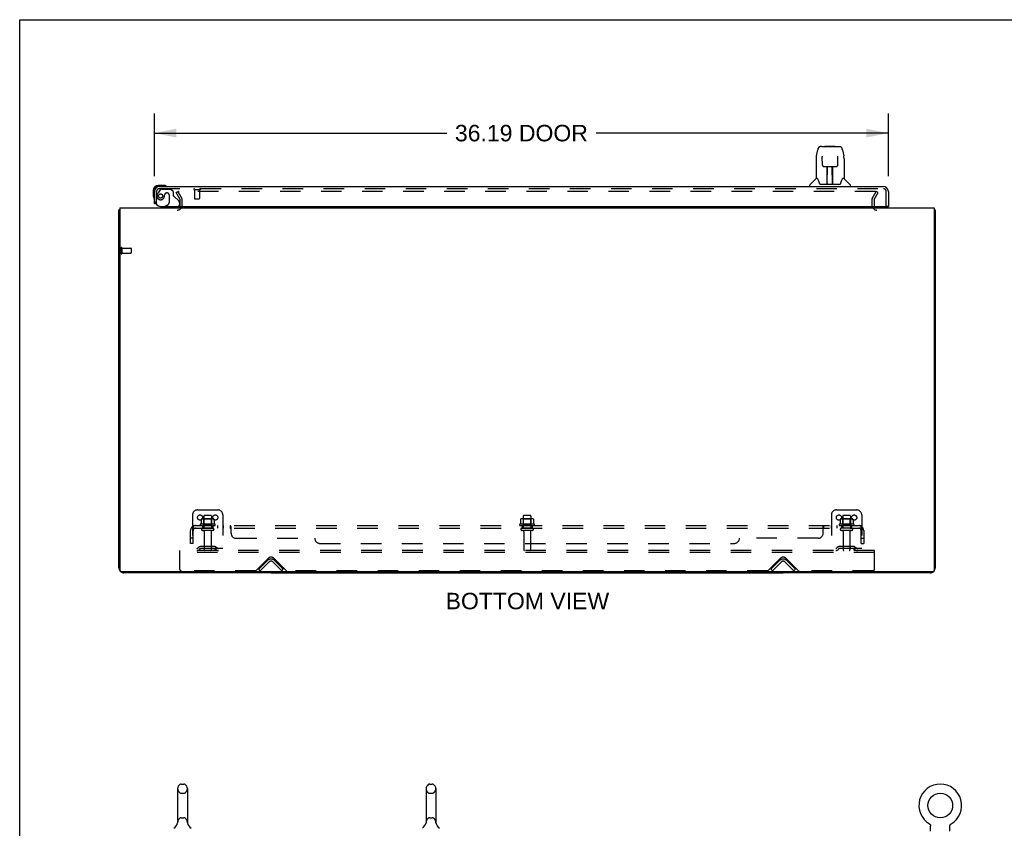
# Model space of a CAD drawing. Header units: inches. Extents: x 0 to 184, y 0 to 119.
# Tile 56 of 116: x 0 to 49, y 79 to 119. Entities that reach past the tile are written whole.
import ezdxf

# ---------------------------------------------------------------- set-up
doc = ezdxf.new("R2010")
doc.units = ezdxf.units.IN
doc.header["$LTSCALE"] = 10.121375
doc.header["$MEASUREMENT"] = 0
doc.linetypes.add('HIDDEN', pattern=[0.2, 0.1, -0.1])
doc.layers.get('0').update_dxf_attribs({"linetype": 'CONTINUOUS'})
for name, color, linetype in [('DEFAULT_2', 8, 'HIDDEN'), ('DIMENSIONS', 7, 'CONTINUOUS'), ('DOOR_ASSEMBLY', 7, 'CONTINUOUS'), ('SUBPANEL', 7, 'CONTINUOUS')]:
    doc.layers.add(name, color=color, linetype=linetype)
doc.styles.get("Standard").update_dxf_attribs({"font": 'arial.ttf'})
doc.dimstyles.new('DIMSTYLE_1', dxfattribs={"dimtxt": 0.811875, "dimasz": 1.0825, "dimexe": 0.09, "dimexo": 0.07, "dimgap": 0.0375, "dimtad": 0, "dimtih": 1, "dimtoh": 1, "dimzin": 4, "dimdsep": 46, "dimtxsty": 'Standard', "dimblk": '_FILLED', "dimblk1": '_FILLED', "dimblk2": '_FILLED', "dimcen": 0.09, "dimadec": 3, "dimazin": 1, "dimtfac": 1, "dimtdec": 3, "dimtofl": 0, "dimtmove": 0, "dimatfit": 3, "dimldrblk": '_FILLED', "dimfxl": 0, "dimtolj": 1, "dimtzin": 4, "dimarcsym": 0})

# ---------------------------------------------------------------- blocks, each defined once
blk = doc.blocks.new('_FILLED')
at = {"color": 0, "linetype": 'ByBlock'}
blk.add_solid([(0, 0), (-1, 0.2), (-1, -0.2)], dxfattribs=at)
blk = doc.blocks.new('*D8')
at = {"layer": 'DIMENSIONS', "color": 2, "linetype": 'Continuous'}
for p, q in [((6.643, 111.354), (6.643, 114.453)), ((42.831, 111.354), (42.831, 114.453)), ((6.643, 113.479), (21.056, 113.479)), ((42.831, 113.479), (28.417, 113.479))]:
    blk.add_line(p, q, dxfattribs=at)
at = {"layer": 'DIMENSIONS', "color": 2, "linetype": 'Continuous', "xscale": 1.0825, "yscale": 1.0825, "zscale": 1.0825, "rotation": 180}
blk.add_blockref('_FILLED', (6.643, 113.479), dxfattribs=at)
at = {"layer": 'DIMENSIONS', "color": 2, "linetype": 'Continuous', "xscale": 1.0825, "yscale": 1.0825, "zscale": 1.0825}
blk.add_blockref('_FILLED', (42.831, 113.479), dxfattribs=at)
at = {"layer": 'DIMENSIONS', "color": 2, "linetype": 'Continuous', "insert": (24.737, 113.885), "char_height": 0.8119, "width": 6.54933, "attachment_point": 2, "line_spacing_factor": 0.9}
blk.add_mtext('36.19 DOOR', dxfattribs=at)

msp = doc.modelspace()

# ---------------------------------------------------------------- linework, layer by layer
at = {"color": 7, "linetype": 'Continuous'}
for p, q in [((0, 0), (0, 119.075)), ((0, 119.075), (184.025, 119.075)), ((45.091, 109.68), (45.143, 109.68)), ((12.393, 91.836), (12.393, 91.784)), ((12.393, 91.784), (37.643, 91.784)), ((37.643, 91.836), (37.643, 91.784)), ((7.787, 81.137), (7.787, 79.474)), ((7.964, 81.36), (8.092, 81.36)), ((8.27, 81.137), (8.27, 79.474)), ((20.037, 81.137), (20.037, 79.474)), ((20.214, 81.36), (20.342, 81.36)), ((20.52, 81.137), (20.52, 79.474)), ((7.781, 79.43), (7.781, 79.429)), ((7.786, 79.449), (7.785, 79.448)), ((7.785, 79.448), (7.785, 79.447)), ((7.785, 79.447), (7.785, 79.446)), ((7.785, 79.445), (7.785, 79.444)), ((7.786, 79.455), (7.786, 79.453)), ((7.786, 79.453), (7.786, 79.452)), ((7.786, 79.452), (7.786, 79.451)), ((7.786, 79.451), (7.786, 79.45)), ((7.786, 79.45), (7.786, 79.449)), ((7.787, 79.474), (7.787, 79.469)), ((8.27, 79.469), (8.27, 79.474)), ((8.27, 79.468), (8.27, 79.469)), ((8.272, 79.444), (8.271, 79.446)), ((8.272, 79.443), (8.272, 79.443)), ((8.275, 79.429), (8.275, 79.43)), ((8.275, 79.43), (8.275, 79.43)), ((20.031, 79.43), (20.031, 79.429)), ((20.036, 79.45), (20.035, 79.449)), ((20.035, 79.449), (20.035, 79.448)), ((20.035, 79.448), (20.035, 79.447)), ((20.035, 79.447), (20.035, 79.446)), ((20.035, 79.446), (20.035, 79.445)), ((20.035, 79.445), (20.035, 79.444)), ((20.036, 79.455), (20.036, 79.454)), ((20.036, 79.454), (20.036, 79.453)), ((20.036, 79.453), (20.036, 79.452)), ((20.036, 79.452), (20.036, 79.451)), ((20.036, 79.451), (20.036, 79.45)), ((20.037, 79.474), (20.037, 79.469)), ((20.52, 79.469), (20.52, 79.474)), ((20.52, 79.468), (20.52, 79.469)), ((20.522, 79.444), (20.521, 79.446)), ((20.522, 79.443), (20.522, 79.444)), ((20.522, 79.443), (20.522, 79.443)), ((20.522, 79.443), (20.522, 79.443)), ((20.525, 79.429), (20.525, 79.43)), ((20.525, 79.43), (20.525, 79.43)), ((44.854, 79.398), (44.854, 79.398)), ((44.854, 79.398), (44.857, 79.396)), ((44.857, 79.396), (44.861, 79.394)), ((44.861, 79.394), (44.865, 79.391)), ((44.864, 79.391), (44.868, 79.388)), ((44.868, 79.388), (44.871, 79.386)), ((44.871, 79.386), (44.875, 79.383)), ((44.874, 79.383), (44.878, 79.38)), ((44.878, 79.38), (44.881, 79.377)), ((44.881, 79.377), (44.884, 79.373)), ((44.884, 79.374), (44.886, 79.37)), ((44.886, 79.37), (44.889, 79.367)), ((44.889, 79.367), (44.892, 79.363)), ((44.892, 79.363), (44.894, 79.36)), ((44.894, 79.36), (44.897, 79.356)), ((44.897, 79.356), (44.899, 79.352)), ((44.899, 79.352), (44.901, 79.349)), ((44.901, 79.349), (44.903, 79.345)), ((44.903, 79.345), (44.905, 79.341)), ((44.905, 79.341), (44.906, 79.337)), ((44.906, 79.337), (44.908, 79.333)), ((44.908, 79.333), (44.909, 79.329)), ((44.909, 79.329), (44.91, 79.324)), ((44.91, 79.324), (44.911, 79.32)), ((44.911, 79.32), (44.912, 79.316)), ((44.915, 79.042), (44.915, 79.291)), ((45.865, 79.291), (45.865, 79.294)), ((45.865, 79.042), (45.865, 79.291)), ((45.867, 79.312), (45.868, 79.316)), ((45.868, 79.316), (45.869, 79.32)), ((45.869, 79.32), (45.87, 79.324)), ((45.87, 79.324), (45.871, 79.329)), ((45.871, 79.329), (45.872, 79.333)), ((45.872, 79.333), (45.874, 79.337)), ((45.874, 79.337), (45.876, 79.341)), ((45.875, 79.341), (45.877, 79.345)), ((45.877, 79.345), (45.879, 79.349)), ((45.879, 79.349), (45.881, 79.352)), ((45.881, 79.352), (45.884, 79.356)), ((45.884, 79.356), (45.886, 79.36)), ((45.886, 79.36), (45.888, 79.363)), ((45.888, 79.363), (45.891, 79.367)), ((45.891, 79.367), (45.894, 79.37)), ((45.894, 79.37), (45.896, 79.374)), ((45.896, 79.373), (45.899, 79.377)), ((45.899, 79.377), (45.902, 79.38)), ((45.902, 79.38), (45.906, 79.383)), ((45.906, 79.383), (45.909, 79.386)), ((45.909, 79.386), (45.912, 79.388)), ((45.912, 79.388), (45.916, 79.391)), ((45.916, 79.391), (45.919, 79.394)), ((45.919, 79.394), (45.923, 79.396)), ((45.919, 79.394), (45.921, 79.395)), ((45.923, 79.396), (45.926, 79.398)), ((45.926, 79.398), (45.926, 79.398))]:
    msp.add_line(p, q, dxfattribs=at)
at = {"color": 3, "linetype": 'Continuous'}
for p, q in [((4.945, 109.784), (4.945, 91.896)), ((4.945, 109.784), (45.091, 109.784)), ((45.091, 109.784), (45.091, 91.896)), ((4.893, 92.031), (4.893, 109.68)), ((45.143, 109.68), (45.143, 92.031)), ((45.031, 91.836), (5.005, 91.836)), ((12.393, 91.784), (5.14, 91.784)), ((44.897, 91.784), (37.643, 91.784))]:
    msp.add_line(p, q, dxfattribs=at)
for points in [[(4.928, 109.696), (4.921, 109.695), (4.917, 109.694), (4.914, 109.693), (4.911, 109.692), (4.908, 109.692), (4.906, 109.691), (4.903, 109.69), (4.901, 109.689), (4.899, 109.688), (4.897, 109.687), (4.896, 109.686), (4.895, 109.685), (4.894, 109.684), (4.894, 109.683), (4.893, 109.682), (4.893, 109.68)], [(4.945, 109.7), (4.943, 109.7), (4.939, 109.699), (4.935, 109.698), (4.932, 109.697), (4.928, 109.696)], [(45.091, 109.7), (45.093, 109.7), (45.097, 109.699), (45.101, 109.698), (45.105, 109.697), (45.109, 109.696), (45.116, 109.695)], [(45.116, 109.695), (45.119, 109.694), (45.122, 109.693), (45.125, 109.692), (45.128, 109.692), (45.131, 109.691), (45.133, 109.69), (45.135, 109.689), (45.137, 109.688), (45.139, 109.687), (45.14, 109.686), (45.141, 109.685), (45.142, 109.684), (45.143, 109.683), (45.143, 109.682), (45.143, 109.68)]]:
    msp.add_lwpolyline(points, dxfattribs=at)
at = {"color": 7, "linetype": 'Continuous'}
for points in [[(7.785, 79.444), (7.784, 79.443), (7.784, 79.443)], [(7.785, 79.446), (7.785, 79.445), (7.785, 79.445)], [(7.787, 79.464), (7.787, 79.463), (7.787, 79.463), (7.787, 79.462), (7.787, 79.461), (7.787, 79.461), (7.787, 79.46), (7.787, 79.46), (7.786, 79.459), (7.786, 79.458), (7.786, 79.458), (7.786, 79.457), (7.786, 79.457), (7.786, 79.456), (7.786, 79.456), (7.786, 79.455), (7.786, 79.455)], [(7.787, 79.469), (7.787, 79.468), (7.787, 79.468), (7.787, 79.467), (7.787, 79.466), (7.787, 79.466), (7.787, 79.465), (7.787, 79.465), (7.787, 79.464)], [(8.271, 79.446), (8.271, 79.447), (8.271, 79.447), (8.271, 79.448), (8.271, 79.448), (8.271, 79.449), (8.271, 79.449), (8.271, 79.45), (8.271, 79.45), (8.271, 79.451), (8.271, 79.452), (8.27, 79.452), (8.27, 79.453), (8.27, 79.453), (8.27, 79.454), (8.27, 79.455), (8.27, 79.455), (8.27, 79.456), (8.27, 79.456), (8.27, 79.457), (8.27, 79.458), (8.27, 79.458), (8.27, 79.459), (8.27, 79.46), (8.27, 79.46), (8.27, 79.461), (8.27, 79.462), (8.27, 79.462), (8.27, 79.463), (8.27, 79.464), (8.27, 79.465), (8.27, 79.465), (8.27, 79.466), (8.27, 79.467), (8.27, 79.468), (8.27, 79.468)], [(8.272, 79.443), (8.272, 79.444), (8.272, 79.444)], [(20.035, 79.444), (20.034, 79.443), (20.034, 79.443)], [(20.037, 79.464), (20.037, 79.463), (20.037, 79.463), (20.037, 79.462), (20.037, 79.461), (20.037, 79.461), (20.037, 79.46), (20.037, 79.46), (20.036, 79.459), (20.036, 79.458), (20.036, 79.458), (20.036, 79.457), (20.036, 79.457), (20.036, 79.456), (20.036, 79.456), (20.036, 79.455)], [(20.037, 79.469), (20.037, 79.468), (20.037, 79.468), (20.037, 79.467), (20.037, 79.466), (20.037, 79.466), (20.037, 79.465), (20.037, 79.465), (20.037, 79.464)], [(20.521, 79.446), (20.521, 79.447), (20.521, 79.447), (20.521, 79.448), (20.521, 79.448), (20.521, 79.449), (20.521, 79.449), (20.521, 79.45), (20.521, 79.45), (20.521, 79.451), (20.521, 79.452), (20.52, 79.452), (20.52, 79.453), (20.52, 79.453), (20.52, 79.454), (20.52, 79.455), (20.52, 79.455), (20.52, 79.456), (20.52, 79.456), (20.52, 79.457), (20.52, 79.458), (20.52, 79.458), (20.52, 79.459), (20.52, 79.46), (20.52, 79.46), (20.52, 79.461), (20.52, 79.462), (20.52, 79.462), (20.52, 79.463), (20.52, 79.464), (20.52, 79.465), (20.52, 79.465), (20.52, 79.466), (20.52, 79.467), (20.52, 79.468), (20.52, 79.468)], [(44.912, 79.316), (44.913, 79.312), (44.914, 79.307), (44.914, 79.303), (44.915, 79.299), (44.915, 79.294), (44.915, 79.291)], [(44.915, 79.299), (44.915, 79.294), (44.915, 79.291)], [(45.865, 79.294), (45.865, 79.299), (45.866, 79.303), (45.866, 79.307), (45.867, 79.312)], [(45.865, 79.294), (45.865, 79.299), (45.866, 79.303), (45.866, 79.307), (45.867, 79.312)]]:
    msp.add_lwpolyline(points, dxfattribs=at)
msp.add_circle((45.39, 80.306), 0.609, dxfattribs=at)
at = {"color": 3, "linetype": 'Continuous'}
for centre, radius, start, end in [((7.772, 109.927), 0.142, 270, 333.5225), ((42.265, 109.927), 0.142, 206.4775, 270), ((5.14, 92.031), 0.246, 180, 219.4479), ((5.005, 91.896), 0.06, 180, 270), ((5.14, 92.031), 0.246, 230.553, 270), ((44.897, 92.031), 0.246, 270, 309.447), ((45.031, 91.896), 0.06, 270, 360), ((44.897, 92.031), 0.246, 320.5521, 360)]:
    msp.add_arc(centre, radius, start, end, dxfattribs=at)
at = {"color": 7, "linetype": 'Continuous'}
for centre, radius, start, end in [((8.028, 81.137), 0.241, 123.1848, 180), ((7.964, 81.235), 0.125, 90, 123.1848), ((8.092, 81.235), 0.125, 56.8152, 90), ((8.028, 81.137), 0.241, 0, 56.8152), ((20.278, 81.137), 0.241, 123.1848, 180), ((20.214, 81.235), 0.125, 90, 123.1848), ((20.342, 81.235), 0.125, 56.8152, 90), ((20.278, 81.137), 0.241, 0, 56.8152), ((45.39, 80.306), 1.054, 300.3993, 239.6007), ((7.304, 79.58), 0.5, 306.7414, 344.6791), ((8.752, 79.58), 0.5, 195.3209, 233.2586), ((19.554, 79.58), 0.5, 306.7414, 344.6791), ((21.002, 79.58), 0.5, 195.3209, 233.2586)]:
    msp.add_arc(centre, radius, start, end, dxfattribs=at)
at = {"layer": 'DEFAULT_2', "color": 8, "linetype": 'HIDDEN'}
for p, q in [((7.714, 110.545), (7.804, 110.597)), ((7.91, 110.205), (7.714, 110.545)), ((7.804, 110.597), (8, 110.257)), ((42.187, 110.597), (7.85, 110.597)), ((42.037, 110.257), (42.233, 110.597)), ((42.127, 110.205), (42.323, 110.545)), ((42.323, 110.545), (42.233, 110.597)), ((7.914, 109.927), (7.914, 110.189)), ((8.018, 109.927), (8.018, 110.189)), ((42.018, 110.189), (42.018, 109.927)), ((42.122, 110.189), (42.122, 109.927)), ((4.997, 107.822), (4.997, 107.538)), ((5.04, 107.822), (5.04, 107.538)), ((5.04, 107.804), (5.487, 107.804)), ((5.497, 107.794), (5.497, 107.566)), ((5.04, 107.556), (5.487, 107.556)), ((8.768, 94.888), (9.768, 94.888)), ((40.268, 94.888), (41.268, 94.888)), ((8.518, 94.638), (8.518, 92.888)), ((9.624, 94.183), (8.912, 94.183)), ((8.949, 94.428), (8.949, 94.21)), ((9.524, 94.449), (9.013, 94.449)), ((9.085, 94.429), (9.065, 94.449)), ((9.081, 94.583), (9.081, 93.988)), ((9.085, 94.133), (9.085, 94.429)), ((9.452, 94.429), (9.085, 94.429)), ((9.426, 94.613), (9.111, 94.613)), ((9.452, 94.429), (9.472, 94.449)), ((9.452, 94.133), (9.452, 94.429)), ((9.456, 94.583), (9.456, 93.988)), ((9.587, 94.428), (9.587, 94.21)), ((10.018, 94.638), (10.018, 92.888)), ((25.374, 94.183), (24.662, 94.183)), ((24.699, 94.428), (24.699, 94.21)), ((25.274, 94.449), (24.763, 94.449)), ((24.835, 94.429), (24.815, 94.449)), ((24.831, 94.583), (24.831, 93.988)), ((25.202, 94.429), (24.835, 94.429)), ((24.835, 94.133), (24.835, 94.429)), ((25.176, 94.613), (24.861, 94.613)), ((25.202, 94.429), (25.222, 94.449)), ((25.202, 94.133), (25.202, 94.429)), ((25.206, 94.583), (25.206, 93.988)), ((25.337, 94.428), (25.337, 94.21)), ((40.018, 94.638), (40.018, 92.888)), ((41.124, 94.183), (40.412, 94.183)), ((40.449, 94.428), (40.449, 94.21)), ((41.024, 94.449), (40.513, 94.449)), ((40.585, 94.429), (40.565, 94.449)), ((40.581, 94.583), (40.581, 93.988)), ((40.952, 94.429), (40.585, 94.429)), ((40.585, 94.133), (40.585, 94.429)), ((40.926, 94.613), (40.611, 94.613)), ((40.952, 94.429), (40.972, 94.449)), ((40.952, 94.133), (40.952, 94.429)), ((40.956, 94.583), (40.956, 93.988)), ((41.087, 94.428), (41.087, 94.21)), ((41.518, 94.638), (41.518, 92.888)), ((8.934, 94.113), (9.602, 94.113)), ((9.526, 93.988), (9.011, 93.988)), ((9.526, 93.878), (9.011, 93.878)), ((9.085, 94.133), (9.065, 94.113)), ((9.452, 94.133), (9.085, 94.133)), ((9.103, 93.816), (9.103, 92.918)), ((9.433, 93.816), (9.433, 92.918)), ((9.452, 94.133), (9.472, 94.113)), ((24.684, 94.113), (25.352, 94.113)), ((25.276, 93.988), (24.761, 93.988)), ((25.276, 93.878), (24.761, 93.878)), ((24.835, 94.133), (24.815, 94.113)), ((25.202, 94.133), (24.835, 94.133)), ((24.853, 93.816), (24.853, 92.918)), ((25.183, 93.816), (25.183, 92.918)), ((25.202, 94.133), (25.222, 94.113)), ((40.434, 94.113), (41.102, 94.113)), ((41.026, 93.988), (40.511, 93.988)), ((41.026, 93.878), (40.511, 93.878)), ((40.585, 94.133), (40.565, 94.113)), ((40.952, 94.133), (40.585, 94.133)), ((40.603, 93.816), (40.603, 92.918)), ((40.933, 93.816), (40.933, 92.918)), ((40.952, 94.133), (40.972, 94.113)), ((7.893, 92.784), (7.893, 92.888)), ((42.143, 92.888), (7.893, 92.888)), ((7.893, 91.951), (7.893, 92.784)), ((42.143, 92.784), (7.893, 92.784)), ((10.018, 92.992), (8.518, 92.992)), ((8.861, 93.061), (8.793, 93.012)), ((8.922, 92.977), (8.854, 92.928)), ((9.609, 93.082), (8.928, 93.082)), ((9.609, 92.978), (8.928, 92.978)), ((9.093, 93.082), (9.093, 92.978)), ((9.443, 93.082), (9.443, 92.978)), ((9.615, 92.977), (9.682, 92.928)), ((9.675, 93.061), (9.743, 93.012)), ((41.518, 92.992), (40.018, 92.992)), ((40.361, 93.061), (40.293, 93.012)), ((40.422, 92.977), (40.354, 92.928)), ((41.109, 93.082), (40.428, 93.082)), ((41.109, 92.978), (40.428, 92.978)), ((40.593, 93.082), (40.593, 92.978)), ((40.943, 93.082), (40.943, 92.978)), ((41.115, 92.977), (41.182, 92.928)), ((41.175, 93.061), (41.243, 93.012)), ((42.143, 92.784), (42.143, 92.888)), ((42.143, 91.951), (42.143, 92.784)), ((11.652, 91.897), (12.261, 92.506)), ((11.789, 91.962), (12.219, 92.392)), ((12.292, 92.318), (11.863, 91.888)), ((12.923, 91.888), (12.494, 92.318)), ((12.526, 92.506), (13.134, 91.897)), ((12.997, 91.962), (12.567, 92.392)), ((36.902, 91.897), (37.511, 92.506)), ((37.039, 91.962), (37.469, 92.392)), ((37.542, 92.318), (37.113, 91.888)), ((38.173, 91.888), (37.744, 92.318)), ((37.776, 92.506), (38.384, 91.897)), ((38.247, 91.962), (37.817, 92.392)), ((11.631, 91.888), (7.956, 91.888)), ((11.863, 91.888), (11.789, 91.962)), ((12.923, 91.888), (12.997, 91.962)), ((36.881, 91.888), (13.156, 91.888)), ((37.113, 91.888), (37.039, 91.962)), ((38.173, 91.888), (38.247, 91.962)), ((42.081, 91.888), (38.406, 91.888)), ((7.964, 80.915), (8.092, 80.915)), ((20.214, 80.915), (20.342, 80.915)), ((7.964, 79.697), (8.092, 79.697)), ((20.214, 79.697), (20.342, 79.697)), ((7.781, 79.429), (7.781, 79.429)), ((7.781, 79.429), (7.781, 79.429)), ((7.781, 79.429), (7.781, 79.429)), ((7.785, 79.449), (7.785, 79.448)), ((7.785, 79.448), (7.785, 79.447)), ((7.785, 79.447), (7.785, 79.446)), ((7.785, 79.446), (7.785, 79.445)), ((7.785, 79.445), (7.785, 79.445)), ((7.786, 79.459), (7.786, 79.459)), ((7.786, 79.455), (7.786, 79.454)), ((7.786, 79.454), (7.786, 79.453)), ((7.786, 79.453), (7.786, 79.452)), ((7.786, 79.452), (7.786, 79.451)), ((7.786, 79.451), (7.786, 79.45)), ((7.786, 79.45), (7.786, 79.449)), ((7.787, 79.468), (7.787, 79.468)), ((7.787, 79.465), (7.787, 79.465)), ((7.787, 79.464), (7.787, 79.464)), ((7.787, 79.463), (7.787, 79.463)), ((7.787, 79.463), (7.787, 79.463)), ((7.787, 79.462), (7.787, 79.462)), ((7.787, 79.461), (7.787, 79.461)), ((7.787, 79.461), (7.787, 79.461)), ((7.787, 79.46), (7.787, 79.46)), ((7.787, 79.46), (7.787, 79.46)), ((8.27, 79.469), (8.27, 79.469)), ((8.27, 79.468), (8.27, 79.468)), ((8.27, 79.465), (8.27, 79.465)), ((8.27, 79.463), (8.27, 79.463)), ((8.27, 79.462), (8.27, 79.463)), ((8.27, 79.46), (8.27, 79.461)), ((8.27, 79.453), (8.27, 79.453)), ((8.271, 79.446), (8.271, 79.447)), ((8.271, 79.445), (8.271, 79.446)), ((20.031, 79.429), (20.031, 79.429)), ((20.031, 79.429), (20.031, 79.429)), ((20.031, 79.429), (20.031, 79.429)), ((20.035, 79.449), (20.035, 79.449)), ((20.035, 79.448), (20.035, 79.448)), ((20.035, 79.447), (20.035, 79.447)), ((20.035, 79.446), (20.035, 79.446)), ((20.036, 79.459), (20.036, 79.459)), ((20.036, 79.455), (20.036, 79.455)), ((20.036, 79.454), (20.036, 79.454)), ((20.036, 79.453), (20.036, 79.453)), ((20.036, 79.452), (20.036, 79.452)), ((20.036, 79.451), (20.036, 79.451)), ((20.036, 79.45), (20.036, 79.45)), ((20.037, 79.468), (20.037, 79.468)), ((20.037, 79.463), (20.037, 79.463)), ((20.037, 79.463), (20.037, 79.463)), ((20.037, 79.462), (20.037, 79.462)), ((20.037, 79.461), (20.037, 79.461)), ((20.037, 79.461), (20.037, 79.461)), ((20.037, 79.46), (20.037, 79.46)), ((20.037, 79.46), (20.037, 79.46)), ((20.52, 79.469), (20.52, 79.469)), ((20.52, 79.468), (20.52, 79.468)), ((20.52, 79.465), (20.52, 79.465)), ((20.52, 79.463), (20.52, 79.463)), ((20.52, 79.462), (20.52, 79.462)), ((20.52, 79.46), (20.52, 79.461)), ((20.52, 79.453), (20.52, 79.453)), ((20.521, 79.446), (20.521, 79.447)), ((20.521, 79.445), (20.521, 79.446)), ((20.522, 79.443), (20.522, 79.443)), ((44.859, 79.395), (44.861, 79.394)), ((45.926, 79.398), (45.926, 79.398))]:
    msp.add_line(p, q, dxfattribs=at)
for points in [[(7.85, 110.597), (7.848, 110.597), (7.846, 110.597), (7.844, 110.596), (7.842, 110.596), (7.84, 110.595), (7.838, 110.594), (7.837, 110.593), (7.835, 110.591), (7.834, 110.59), (7.833, 110.589), (7.832, 110.587), (7.831, 110.586), (7.83, 110.584), (7.83, 110.582), (7.83, 110.58), (7.83, 110.58)], [(7.83, 110.58), (7.83, 110.579), (7.83, 110.577), (7.83, 110.575), (7.831, 110.573), (7.832, 110.572)], [(42.195, 110.596), (42.193, 110.596), (42.191, 110.597), (42.189, 110.597), (42.187, 110.597)], [(42.195, 110.596), (42.196, 110.595), (42.198, 110.594), (42.2, 110.593), (42.201, 110.591), (42.202, 110.59), (42.204, 110.589), (42.205, 110.587), (42.205, 110.586), (42.206, 110.584), (42.206, 110.582), (42.207, 110.58), (42.207, 110.58)], [(42.207, 110.58), (42.207, 110.579), (42.206, 110.577), (42.206, 110.575), (42.205, 110.573), (42.204, 110.572)], [(8.949, 94.21), (8.949, 94.209), (8.949, 94.207), (8.949, 94.206), (8.948, 94.206), (8.948, 94.205), (8.948, 94.204), (8.947, 94.204), (8.947, 94.203), (8.947, 94.203), (8.946, 94.203), (8.946, 94.202), (8.946, 94.202), (8.945, 94.202), (8.945, 94.202), (8.945, 94.202), (8.944, 94.201), (8.944, 94.201), (8.944, 94.201)], [(8.955, 94.437), (8.954, 94.436), (8.952, 94.435), (8.951, 94.434), (8.95, 94.433), (8.95, 94.431), (8.949, 94.429), (8.949, 94.428)], [(9.581, 94.437), (9.583, 94.436), (9.584, 94.435), (9.585, 94.434), (9.586, 94.433), (9.587, 94.431), (9.587, 94.429), (9.587, 94.428)], [(9.592, 94.201), (9.592, 94.201), (9.592, 94.201), (9.592, 94.202), (9.591, 94.202), (9.591, 94.202), (9.591, 94.202), (9.59, 94.202), (9.59, 94.203), (9.59, 94.203), (9.589, 94.203), (9.589, 94.204), (9.589, 94.204), (9.588, 94.205), (9.588, 94.206), (9.588, 94.206), (9.587, 94.207), (9.587, 94.209), (9.587, 94.21)], [(24.699, 94.21), (24.699, 94.209), (24.699, 94.207), (24.699, 94.206), (24.698, 94.206), (24.698, 94.205), (24.698, 94.204), (24.697, 94.204), (24.697, 94.203), (24.697, 94.203), (24.696, 94.203), (24.696, 94.202), (24.696, 94.202), (24.695, 94.202), (24.695, 94.202), (24.695, 94.202), (24.694, 94.201), (24.694, 94.201), (24.694, 94.201)], [(24.705, 94.437), (24.704, 94.436), (24.702, 94.435), (24.701, 94.434), (24.7, 94.433), (24.7, 94.431), (24.699, 94.429), (24.699, 94.428)], [(25.331, 94.437), (25.333, 94.436), (25.334, 94.435), (25.335, 94.434), (25.336, 94.433), (25.337, 94.431), (25.337, 94.429), (25.337, 94.428)], [(25.342, 94.201), (25.342, 94.201), (25.342, 94.201), (25.342, 94.202), (25.341, 94.202), (25.341, 94.202), (25.341, 94.202), (25.34, 94.202), (25.34, 94.203), (25.34, 94.203), (25.339, 94.203), (25.339, 94.204), (25.339, 94.204), (25.338, 94.205), (25.338, 94.206), (25.338, 94.206), (25.337, 94.207), (25.337, 94.209), (25.337, 94.21)], [(40.449, 94.21), (40.449, 94.209), (40.449, 94.207), (40.449, 94.206), (40.448, 94.206), (40.448, 94.205), (40.448, 94.204), (40.447, 94.204), (40.447, 94.203), (40.447, 94.203), (40.446, 94.203), (40.446, 94.202), (40.446, 94.202), (40.445, 94.202), (40.445, 94.202), (40.445, 94.202), (40.444, 94.201), (40.444, 94.201), (40.444, 94.201)], [(40.455, 94.437), (40.454, 94.436), (40.452, 94.435), (40.451, 94.434), (40.45, 94.433), (40.45, 94.431), (40.449, 94.429), (40.449, 94.428)], [(41.081, 94.437), (41.083, 94.436), (41.084, 94.435), (41.085, 94.434), (41.086, 94.433), (41.087, 94.431), (41.087, 94.429), (41.087, 94.428)], [(41.092, 94.201), (41.092, 94.201), (41.092, 94.201), (41.092, 94.202), (41.091, 94.202), (41.091, 94.202), (41.091, 94.202), (41.09, 94.202), (41.09, 94.203), (41.09, 94.203), (41.089, 94.203), (41.089, 94.204), (41.089, 94.204), (41.088, 94.205), (41.088, 94.206), (41.088, 94.206), (41.087, 94.207), (41.087, 94.209), (41.087, 94.21)], [(8.272, 79.444), (8.272, 79.444), (8.272, 79.444)], [(20.037, 79.465), (20.037, 79.465), (20.037, 79.464)], [(20.522, 79.444), (20.522, 79.444), (20.522, 79.444)]]:
    msp.add_lwpolyline(points, dxfattribs=at)
for centre in [(8.893, 94.513), (9.643, 94.513), (40.393, 94.513), (41.143, 94.513)]:
    msp.add_circle(centre, 0.128, dxfattribs=at)
for centre, radius, start, end in [((7.881, 110.189), 0.033, 0, 30), ((7.881, 110.189), 0.137, 0, 30), ((42.155, 110.189), 0.137, 150, 180), ((42.155, 110.189), 0.033, 150, 180), ((7.772, 109.927), 0.246, 270, 360), ((7.772, 109.927), 0.142, 333.5225, 360), ((42.265, 109.927), 0.246, 180, 270), ((42.265, 109.927), 0.142, 180, 206.4775), ((5.019, 107.822), 0.0215, 0, 180), ((5.487, 107.794), 0.01, 0, 90), ((5.019, 107.538), 0.0215, 180, 360), ((5.487, 107.566), 0.01, 270, 360), ((8.768, 94.638), 0.25, 90, 180), ((9.768, 94.638), 0.25, 0, 90), ((40.268, 94.638), 0.25, 90, 180), ((41.268, 94.638), 0.25, 0, 90), ((8.934, 94.152), 0.0384, 124.4497, 270), ((9.268, 93.583), 0.698, 117.6814, 120.6631), ((9.013, 94.308), 0.141, 90, 113.95), ((9.111, 94.583), 0.03, 90, 180), ((9.426, 94.583), 0.03, 0, 90), ((9.524, 94.308), 0.141, 66.05, 90), ((9.268, 93.583), 0.698, 59.3369, 62.3186), ((9.602, 94.152), 0.0384, 270, 55.5503), ((24.684, 94.152), 0.0384, 124.4497, 270), ((25.018, 93.583), 0.698, 117.6814, 120.6631), ((24.763, 94.308), 0.141, 90, 113.95), ((24.861, 94.583), 0.03, 90, 180), ((25.176, 94.583), 0.03, 0, 90), ((25.274, 94.308), 0.141, 66.05, 90), ((25.018, 93.583), 0.698, 59.3369, 62.3186), ((25.352, 94.152), 0.0384, 270, 55.5503), ((40.434, 94.152), 0.0384, 124.4497, 270), ((40.768, 93.583), 0.698, 117.6814, 120.6631), ((40.513, 94.308), 0.141, 90, 113.95), ((40.611, 94.583), 0.03, 90, 180), ((40.926, 94.583), 0.03, 0, 90), ((41.024, 94.308), 0.141, 66.05, 90), ((40.768, 93.583), 0.698, 59.3369, 62.3186), ((41.102, 94.152), 0.0384, 270, 55.5503), ((9.011, 93.933), 0.055, 90, 270), ((9.041, 93.816), 0.0625, 0, 90), ((9.496, 93.816), 0.0625, 90, 180), ((9.526, 93.933), 0.055, 270, 90), ((24.761, 93.933), 0.055, 90, 270), ((24.791, 93.816), 0.0625, 0, 90), ((25.246, 93.816), 0.0625, 90, 180), ((25.276, 93.933), 0.055, 270, 90), ((40.511, 93.933), 0.055, 90, 270), ((40.541, 93.816), 0.0625, 0, 90), ((40.996, 93.816), 0.0625, 90, 180), ((41.026, 93.933), 0.055, 270, 90), ((8.732, 93.096), 0.104, 270, 305.7539), ((8.732, 93.096), 0.208, 270, 305.7539), ((8.928, 92.968), 0.114, 90, 125.7539), ((8.928, 92.968), 0.01, 90, 125.7539), ((9.133, 92.918), 0.03, 180, 270), ((9.403, 92.918), 0.03, 270, 360), ((9.609, 92.968), 0.114, 54.2461, 90), ((9.609, 92.968), 0.01, 54.2461, 90), ((9.804, 93.096), 0.208, 234.2461, 270), ((9.804, 93.096), 0.104, 234.2461, 270), ((24.883, 92.918), 0.03, 180, 270), ((25.153, 92.918), 0.03, 270, 360), ((40.232, 93.096), 0.104, 270, 305.7539), ((40.232, 93.096), 0.208, 270, 305.7539), ((40.428, 92.968), 0.114, 90, 125.7539), ((40.428, 92.968), 0.01, 90, 125.7539), ((40.633, 92.918), 0.03, 180, 270), ((40.903, 92.918), 0.03, 270, 360), ((41.109, 92.968), 0.114, 54.2461, 90), ((41.109, 92.968), 0.01, 54.2461, 90), ((41.304, 93.096), 0.208, 234.2461, 270), ((41.304, 93.096), 0.104, 234.2461, 270), ((12.393, 92.217), 0.246, 45, 135), ((12.393, 92.373), 0.188, 45, 135), ((12.393, 92.217), 0.142, 45, 135), ((37.643, 92.217), 0.246, 45, 135), ((37.643, 92.373), 0.188, 45, 135), ((37.643, 92.217), 0.142, 45, 135), ((7.956, 91.951), 0.0625, 180, 270), ((11.631, 91.918), 0.03, 270, 315), ((13.156, 91.918), 0.03, 225, 270), ((36.881, 91.918), 0.03, 270, 315), ((38.406, 91.918), 0.03, 225, 270), ((42.081, 91.951), 0.0625, 270, 360), ((8.028, 81.137), 0.241, 180, 236.8152), ((8.028, 81.137), 0.241, 303.1848, 360), ((20.278, 81.137), 0.241, 180, 236.8152), ((20.278, 81.137), 0.241, 303.1848, 360), ((7.964, 81.04), 0.125, 236.8152, 270), ((8.092, 81.04), 0.125, 270, 303.1848), ((20.214, 81.04), 0.125, 236.8152, 270), ((20.342, 81.04), 0.125, 270, 303.1848), ((8.028, 79.474), 0.241, 123.1848, 180), ((7.964, 79.572), 0.125, 90, 123.1848), ((8.092, 79.572), 0.125, 56.8152, 90), ((8.028, 79.474), 0.241, 0, 56.8152), ((20.278, 79.474), 0.241, 123.1848, 180), ((20.214, 79.572), 0.125, 90, 123.1848), ((20.342, 79.572), 0.125, 56.8152, 90), ((20.278, 79.474), 0.241, 0, 56.8152)]:
    msp.add_arc(centre, radius, start, end, dxfattribs=at)
at = {"layer": 'DOOR_ASSEMBLY', "color": 7, "linetype": 'Continuous'}
for p, q in [((39.282, 112.351), (39.347, 112.656)), ((39.551, 112.811), (39.471, 112.811)), ((39.553, 112.811), (40.44, 112.811)), ((39.557, 112.811), (39.556, 112.811)), ((39.717, 112.831), (39.698, 112.811)), ((39.717, 112.831), (40.194, 112.831)), ((40.194, 112.831), (40.214, 112.811)), ((40.564, 112.656), (40.629, 112.351)), ((39.267, 112.208), (39.267, 111.236)), ((39.568, 112.336), (39.568, 112.334)), ((39.568, 112.334), (39.568, 112.33)), ((39.568, 112.33), (39.568, 112.326)), ((39.568, 112.326), (39.568, 112.319)), ((39.568, 112.319), (39.568, 112.309)), ((39.575, 111.905), (39.568, 112.309)), ((40.336, 111.905), (40.343, 112.318)), ((40.343, 112.326), (40.343, 112.33)), ((40.343, 112.318), (40.343, 112.326)), ((40.635, 112.321), (40.629, 112.351)), ((40.645, 112.207), (40.645, 111.236)), ((39.575, 111.905), (39.577, 111.891)), ((39.656, 111.827), (39.776, 111.827)), ((39.806, 110.981), (39.821, 111.828)), ((39.812, 111.828), (40.1, 111.828)), ((39.814, 111.412), (39.814, 111.828)), ((40.082, 110.961), (40.066, 111.828)), ((40.097, 110.961), (40.097, 111.828)), ((40.135, 111.827), (40.255, 111.827)), ((39.261, 111.23), (38.963, 110.933)), ((39.34, 111.236), (39.267, 111.236)), ((39.336, 111.236), (39.342, 111.226)), ((39.817, 111.602), (39.814, 111.602)), ((39.817, 111.59), (39.814, 111.59)), ((40.097, 111.602), (40.07, 111.602)), ((40.097, 111.59), (40.071, 111.59)), ((40.075, 111.362), (40.097, 111.362)), ((40.097, 111.358), (40.075, 111.358)), ((40.569, 111.225), (40.574, 111.235)), ((40.645, 111.236), (40.572, 111.236)), ((40.65, 111.23), (40.948, 110.933)), ((7.103, 110.902), (6.846, 110.902)), ((6.89, 110.842), (6.846, 110.842)), ((7.14, 110.9), (7.103, 110.902)), ((38.952, 110.842), (38.952, 110.905)), ((39.403, 111.071), (39.417, 111.024)), ((39.417, 111.024), (39.42, 111.015)), ((39.47, 110.961), (40.441, 110.961)), ((39.807, 111.032), (39.807, 111.007)), ((39.814, 110.961), (39.814, 110.965)), ((40.081, 111.007), (40.08, 111.032)), ((40.491, 111.015), (40.494, 111.024)), ((40.96, 110.842), (40.96, 110.905)), ((6.583, 110.639), (6.583, 110.383)), ((6.583, 110.383), (6.586, 110.345)), ((6.643, 110.639), (6.643, 110.596)), ((6.719, 109.988), (6.643, 109.988)), ((7.154, 109.863), (7.085, 109.823)), ((7.085, 109.784), (7.085, 109.823)), ((42.769, 109.863), (42.831, 109.863))]:
    msp.add_line(p, q, dxfattribs=at)
at = {"layer": 'DOOR_ASSEMBLY', "color": 3, "linetype": 'Continuous'}
for p, q in [((6.89, 110.842), (42.584, 110.842)), ((6.643, 109.988), (6.643, 110.596)), ((42.831, 110.596), (42.831, 109.863)), ((6.935, 109.863), (42.769, 109.863))]:
    msp.add_line(p, q, dxfattribs=at)
at = {"layer": 'DOOR_ASSEMBLY', "color": 8, "linetype": 'HIDDEN'}
for p, q in [((6.89, 110.738), (42.584, 110.738)), ((6.988, 110.717), (7.439, 110.717)), ((7.565, 110.591), (7.439, 110.717)), ((8.605, 110.695), (8.889, 110.695)), ((8.623, 110.695), (8.623, 110.248)), ((8.871, 110.695), (8.871, 110.248)), ((6.747, 109.988), (6.747, 110.596)), ((6.923, 110.684), (6.822, 110.54)), ((7.144, 110.427), (7.144, 110.439)), ((7.275, 110.525), (7.242, 110.525)), ((7.373, 110.427), (7.373, 110.048)), ((7.565, 110.591), (7.565, 110.412)), ((7.624, 110.354), (7.843, 110.135)), ((8.633, 110.238), (8.861, 110.238)), ((42.727, 109.863), (42.727, 110.596)), ((6.747, 109.988), (6.719, 109.988)), ((7.715, 109.784), (7.085, 109.784)), ((7.154, 109.863), (7.323, 109.961)), ((7.872, 110.064), (7.872, 109.941))]:
    msp.add_line(p, q, dxfattribs=at)
at = {"layer": 'DOOR_ASSEMBLY', "color": 7, "linetype": 'Continuous'}
for points in [[(39.471, 112.811), (39.468, 112.811), (39.454, 112.809), (39.441, 112.806), (39.429, 112.801), (39.418, 112.794), (39.407, 112.786), (39.398, 112.777), (39.39, 112.767), (39.383, 112.757), (39.376, 112.746), (39.37, 112.733), (39.365, 112.72), (39.36, 112.705), (39.355, 112.688), (39.35, 112.669), (39.347, 112.656)], [(40.564, 112.656), (40.561, 112.669), (40.557, 112.688), (40.552, 112.705), (40.546, 112.72), (40.541, 112.734), (40.535, 112.746), (40.528, 112.757), (40.521, 112.768), (40.513, 112.778), (40.503, 112.787), (40.493, 112.794), (40.482, 112.801), (40.469, 112.806), (40.456, 112.809), (40.443, 112.811), (40.44, 112.811)], [(39.282, 112.351), (39.276, 112.32), (39.271, 112.281), (39.267, 112.241), (39.267, 112.208)], [(39.567, 112.339), (39.567, 112.34), (39.567, 112.34), (39.567, 112.34), (39.567, 112.339), (39.568, 112.338), (39.568, 112.338), (39.568, 112.336)], [(40.343, 112.33), (40.344, 112.334), (40.344, 112.336), (40.344, 112.337), (40.344, 112.338), (40.344, 112.339), (40.344, 112.339), (40.344, 112.34)], [(40.645, 112.207), (40.644, 112.241), (40.641, 112.281), (40.635, 112.321)], [(39.577, 111.891), (39.58, 111.879), (39.586, 111.867), (39.593, 111.857), (39.601, 111.847), (39.611, 111.84), (39.622, 111.834), (39.634, 111.829), (39.646, 111.827), (39.655, 111.827)], [(39.776, 111.827), (39.78, 111.827), (39.788, 111.827), (39.796, 111.827)], [(39.796, 111.827), (39.805, 111.828), (39.812, 111.828)], [(40.1, 111.828), (40.108, 111.828), (40.116, 111.827)], [(40.116, 111.827), (40.124, 111.827), (40.132, 111.827), (40.135, 111.827)], [(40.257, 111.827), (40.267, 111.827), (40.279, 111.83), (40.29, 111.834), (40.301, 111.84), (40.311, 111.848), (40.319, 111.858), (40.326, 111.868), (40.331, 111.88), (40.335, 111.893), (40.336, 111.905)], [(39.342, 111.226), (39.356, 111.197), (39.371, 111.162), (39.387, 111.119), (39.403, 111.071)], [(40.494, 111.024), (40.508, 111.07), (40.524, 111.118), (40.54, 111.16), (40.555, 111.196), (40.569, 111.225)], [(39.42, 111.015), (39.425, 111.003), (39.43, 110.992), (39.435, 110.984)], [(39.435, 110.984), (39.44, 110.976), (39.446, 110.97), (39.452, 110.966), (39.46, 110.962), (39.467, 110.961), (39.47, 110.961)], [(40.442, 110.961), (40.444, 110.961), (40.451, 110.962), (40.459, 110.965), (40.465, 110.97), (40.471, 110.976), (40.476, 110.983)], [(40.476, 110.983), (40.482, 110.992), (40.486, 111.002), (40.491, 111.015)]]:
    msp.add_lwpolyline(points, dxfattribs=at)
at = {"layer": 'DOOR_ASSEMBLY', "color": 8, "linetype": 'HIDDEN'}
msp.add_circle((6.947, 110.375), 0.101, dxfattribs=at)
at = {"layer": 'DOOR_ASSEMBLY', "color": 7, "linetype": 'Continuous'}
for centre, radius, start, end in [((39.275, 111.216), 0.0197, 97.5, 135), ((40.636, 111.216), 0.0197, 45, 82.5), ((6.846, 110.639), 0.263, 90, 180), ((6.846, 110.639), 0.203, 90, 180), ((7.103, 110.652), 0.25, 59.1101, 90), ((7.223, 110.857), 0.015, 270, 353.6204), ((7.223, 110.854), 0.015, 6.3796, 59.1101), ((38.991, 110.905), 0.0394, 135, 180), ((39.826, 110.98), 0.0197, 179, 270), ((39.826, 110.98), 0.0197, 260.739, 269.9232), ((40.062, 110.98), 0.0197, 270, 1), ((40.062, 110.98), 0.0197, 270.0771, 272.6469), ((40.92, 110.905), 0.0394, 0, 45), ((6.833, 110.383), 0.25, 180, 210.8899), ((6.631, 110.262), 0.015, 210.8899, 263.6204), ((6.628, 110.262), 0.015, 276.3796, 360), ((7.715, 109.941), 0.157, 270, 330.1697)]:
    msp.add_arc(centre, radius, start, end, dxfattribs=at)
at = {"layer": 'DOOR_ASSEMBLY', "color": 3, "linetype": 'Continuous'}
for centre, radius, start, end in [((6.89, 110.596), 0.246, 90, 180), ((42.584, 110.596), 0.246, 0, 90), ((6.935, 110.113), 0.25, 180, 270), ((42.769, 109.883), 0.02, 270, 360)]:
    msp.add_arc(centre, radius, start, end, dxfattribs=at)
at = {"layer": 'DOOR_ASSEMBLY', "color": 8, "linetype": 'HIDDEN'}
for centre, radius, start, end in [((6.89, 110.596), 0.142, 90, 180), ((6.988, 110.638), 0.079, 90, 144.9), ((8.605, 110.717), 0.0215, 90, 270), ((8.889, 110.717), 0.0215, 270, 90), ((42.584, 110.596), 0.142, 0, 90), ((6.947, 110.375), 0.187, 163.1561, 342.1518), ((7.137, 110.318), 0.386, 144.9, 163.1561), ((6.751, 110.439), 0.393, 342.0702, 358.3401), ((7.242, 110.427), 0.098, 90, 180), ((7.275, 110.427), 0.098, 0, 90), ((7.604, 110.412), 0.039, 180, 248.3904), ((7.553, 110.283), 0.1, 45, 68.3904), ((8.633, 110.248), 0.01, 180, 270), ((8.861, 110.248), 0.01, 270, 360), ((7.273, 110.048), 0.1, 300.092, 360), ((7.772, 110.064), 0.1, 0, 45), ((7.715, 109.941), 0.157, 330.1697, 360)]:
    msp.add_arc(centre, radius, start, end, dxfattribs=at)
at = {"layer": 'DOOR_ASSEMBLY', "color": 7, "linetype": 'Continuous'}
for centre, start_param, end_param in [((39.806, 111), -2.940151, -2.835574), ((40.082, 111), -3.447611, -3.141593)]:
    msp.add_ellipse(centre, major_axis=(0, 0.0394), ratio=1, start_param=start_param, end_param=end_param, dxfattribs=at)
at = {"layer": 'SUBPANEL', "color": 8, "linetype": 'HIDDEN'}
for p, q in [((8.424, 93.238), (8.424, 93.876)), ((8.511, 94.059), (8.59, 93.963)), ((8.549, 93.988), (8.549, 94.113)), ((8.549, 94.113), (41.487, 94.113)), ((8.549, 93.988), (41.487, 93.988)), ((8.549, 93.238), (8.549, 93.876)), ((9.018, 94.113), (9.018, 93.988)), ((9.518, 94.113), (9.518, 93.988)), ((9.746, 94.113), (9.746, 93.988)), ((10.027, 94.113), (10.027, 93.988)), ((10.389, 93.988), (10.389, 94.113)), ((10.39, 93.988), (10.389, 93.988)), ((10.405, 93.974), (10.402, 93.978)), ((10.424, 93.738), (10.424, 94.059)), ((24.768, 94.113), (24.768, 93.988)), ((25.268, 94.113), (25.268, 93.988)), ((39.612, 93.738), (39.612, 94.059)), ((39.635, 94.106), (39.637, 94.108)), ((39.641, 94.111), (39.643, 94.112)), ((39.647, 93.988), (39.647, 94.113)), ((40.009, 94.113), (40.009, 93.988)), ((40.29, 94.113), (40.29, 93.988)), ((40.518, 94.113), (40.518, 93.988)), ((41.018, 94.113), (41.018, 93.988)), ((41.525, 94.059), (41.446, 93.963)), ((41.467, 93.988), (41.467, 93.989)), ((41.481, 94.023), (41.48, 94.021)), ((41.482, 94.026), (41.481, 94.024)), ((41.481, 94.024), (41.481, 94.023)), ((41.483, 94.029), (41.482, 94.027)), ((41.482, 94.027), (41.482, 94.026)), ((41.484, 94.032), (41.483, 94.03)), ((41.483, 94.03), (41.483, 94.029)), ((41.484, 94.033), (41.484, 94.032)), ((41.487, 93.988), (41.487, 94.113)), ((41.487, 93.238), (41.487, 93.876)), ((41.612, 93.876), (41.612, 93.238)), ((8.549, 93.488), (8.424, 93.488)), ((8.549, 93.238), (8.424, 93.238)), ((10.674, 93.488), (14.549, 93.488)), ((14.799, 93.238), (35.237, 93.238)), ((39.362, 93.488), (35.487, 93.488)), ((41.487, 93.488), (41.612, 93.488)), ((41.487, 93.238), (41.612, 93.238))]:
    msp.add_line(p, q, dxfattribs=at)
for points in [[(8.511, 94.059), (8.513, 94.061), (8.515, 94.064), (8.517, 94.067), (8.519, 94.07), (8.521, 94.073), (8.523, 94.076), (8.524, 94.08), (8.526, 94.084)], [(8.526, 94.084), (8.529, 94.091), (8.531, 94.094), (8.532, 94.097), (8.534, 94.1), (8.535, 94.103), (8.537, 94.106), (8.539, 94.108), (8.541, 94.11), (8.543, 94.111), (8.545, 94.112), (8.546, 94.113), (8.548, 94.113), (8.549, 94.113)], [(8.572, 93.984), (8.572, 93.984), (8.572, 93.984), (8.572, 93.985), (8.572, 93.985), (8.572, 93.985), (8.572, 93.986), (8.571, 93.986), (8.571, 93.987), (8.571, 93.987), (8.57, 93.988), (8.57, 93.988), (8.57, 93.989), (8.569, 93.989), (8.569, 93.99), (8.569, 93.991), (8.568, 93.991), (8.568, 93.992), (8.568, 93.992), (8.567, 93.993), (8.567, 93.994), (8.567, 93.994), (8.566, 93.995), (8.566, 93.996), (8.566, 93.997), (8.565, 93.997), (8.565, 93.998), (8.565, 93.999), (8.564, 94), (8.564, 94), (8.564, 94.001), (8.563, 94.002), (8.563, 94.003), (8.563, 94.003), (8.562, 94.004), (8.562, 94.005), (8.561, 94.006), (8.561, 94.007), (8.561, 94.008), (8.56, 94.009), (8.56, 94.009), (8.56, 94.01), (8.559, 94.011), (8.559, 94.012), (8.559, 94.013), (8.558, 94.014), (8.558, 94.015), (8.557, 94.016), (8.557, 94.017), (8.557, 94.018), (8.556, 94.019), (8.556, 94.02), (8.556, 94.021), (8.555, 94.023), (8.555, 94.024), (8.555, 94.025), (8.554, 94.026), (8.554, 94.027), (8.554, 94.028), (8.553, 94.029), (8.553, 94.03), (8.553, 94.031), (8.553, 94.032), (8.552, 94.033), (8.552, 94.034), (8.552, 94.035), (8.552, 94.036), (8.551, 94.037), (8.551, 94.038), (8.551, 94.039), (8.551, 94.04), (8.551, 94.041), (8.55, 94.041), (8.55, 94.042), (8.55, 94.043), (8.55, 94.044), (8.55, 94.045), (8.55, 94.046), (8.55, 94.046), (8.549, 94.047), (8.549, 94.047), (8.549, 94.048), (8.549, 94.048)], [(8.549, 94.048), (8.549, 94.048), (8.549, 94.048), (8.549, 94.048), (8.549, 94.048), (8.549, 94.048), (8.549, 94.048), (8.549, 94.047), (8.549, 94.047), (8.549, 94.046), (8.549, 94.046), (8.549, 94.045)], [(8.577, 93.97), (8.573, 93.974), (8.571, 93.976), (8.569, 93.978), (8.566, 93.98), (8.564, 93.982), (8.562, 93.983), (8.559, 93.985), (8.557, 93.986), (8.555, 93.987), (8.553, 93.988), (8.551, 93.988), (8.549, 93.988)], [(8.569, 93.988), (8.57, 93.988), (8.57, 93.987), (8.571, 93.987), (8.571, 93.986), (8.571, 93.986), (8.572, 93.986), (8.572, 93.985), (8.572, 93.985), (8.572, 93.985), (8.572, 93.984), (8.572, 93.984), (8.572, 93.984)], [(8.59, 93.963), (8.59, 93.963), (8.589, 93.962), (8.588, 93.962), (8.587, 93.963), (8.586, 93.963), (8.585, 93.964), (8.583, 93.965), (8.582, 93.966), (8.58, 93.967), (8.579, 93.969), (8.577, 93.97)], [(10.401, 94.106), (10.399, 94.108), (10.397, 94.11), (10.395, 94.111), (10.394, 94.112), (10.392, 94.113), (10.39, 94.113), (10.389, 94.113)], [(10.394, 94.112), (10.392, 94.113), (10.39, 94.113), (10.389, 94.113)], [(10.398, 93.983), (10.396, 93.985), (10.395, 93.986), (10.393, 93.987), (10.392, 93.988), (10.39, 93.988), (10.389, 93.988)], [(10.402, 93.978), (10.401, 93.98), (10.399, 93.982), (10.398, 93.983), (10.396, 93.985), (10.395, 93.986), (10.393, 93.987), (10.392, 93.988)], [(10.403, 94.103), (10.401, 94.106), (10.399, 94.108), (10.397, 94.11), (10.395, 94.111)], [(10.407, 94.094), (10.406, 94.097), (10.404, 94.1), (10.403, 94.103)], [(10.412, 93.966), (10.41, 93.967), (10.409, 93.969), (10.407, 93.97), (10.406, 93.972), (10.405, 93.974)], [(10.41, 94.087), (10.409, 94.091), (10.407, 94.094)], [(10.424, 93.963), (10.423, 93.963), (10.421, 93.962), (10.419, 93.962), (10.418, 93.963), (10.416, 93.963), (10.415, 93.964), (10.413, 93.965), (10.412, 93.966), (10.41, 93.967), (10.409, 93.969)], [(10.421, 94.064), (10.42, 94.067), (10.418, 94.07), (10.417, 94.073), (10.415, 94.076), (10.413, 94.08), (10.41, 94.087)], [(10.424, 93.963), (10.423, 93.963), (10.421, 93.962), (10.419, 93.962), (10.418, 93.963), (10.416, 93.963), (10.415, 93.964)], [(10.424, 94.059), (10.423, 94.061), (10.421, 94.064)], [(39.612, 94.059), (39.613, 94.061), (39.615, 94.064)], [(39.612, 93.963), (39.614, 93.963), (39.615, 93.962), (39.617, 93.962), (39.619, 93.963), (39.62, 93.963), (39.622, 93.964), (39.623, 93.965), (39.625, 93.966), (39.626, 93.967), (39.628, 93.969)], [(39.612, 93.963), (39.614, 93.963), (39.615, 93.962), (39.617, 93.962), (39.619, 93.963), (39.62, 93.963)], [(39.615, 94.064), (39.617, 94.067), (39.618, 94.07), (39.62, 94.073), (39.621, 94.076), (39.623, 94.08)], [(39.622, 93.964), (39.623, 93.965), (39.625, 93.966)], [(39.623, 94.08), (39.626, 94.087), (39.627, 94.091), (39.629, 94.094)], [(39.626, 93.967), (39.628, 93.969), (39.629, 93.97), (39.63, 93.972), (39.632, 93.974), (39.634, 93.978)], [(39.629, 94.094), (39.63, 94.097), (39.632, 94.1), (39.634, 94.103), (39.635, 94.106), (39.637, 94.108), (39.639, 94.11), (39.641, 94.111), (39.643, 94.112), (39.644, 94.113), (39.646, 94.113), (39.647, 94.113)], [(39.634, 93.978), (39.636, 93.98), (39.637, 93.982), (39.639, 93.983), (39.64, 93.985)], [(39.639, 93.983), (39.64, 93.985), (39.641, 93.986), (39.643, 93.987), (39.644, 93.988), (39.646, 93.988), (39.647, 93.988)], [(39.641, 93.986), (39.643, 93.987), (39.644, 93.988), (39.646, 93.988)], [(41.446, 93.963), (41.447, 93.963), (41.447, 93.962), (41.448, 93.962), (41.449, 93.963), (41.45, 93.963), (41.451, 93.964), (41.453, 93.965), (41.454, 93.966), (41.456, 93.967), (41.458, 93.969), (41.459, 93.97), (41.463, 93.974)], [(41.463, 93.974), (41.465, 93.976), (41.468, 93.978), (41.47, 93.98), (41.472, 93.982), (41.475, 93.983), (41.477, 93.985), (41.479, 93.986), (41.481, 93.987), (41.483, 93.988), (41.485, 93.988), (41.487, 93.988)], [(41.48, 94.021), (41.48, 94.019), (41.48, 94.018), (41.479, 94.018), (41.479, 94.017), (41.479, 94.016), (41.478, 94.015), (41.478, 94.014), (41.478, 94.013), (41.477, 94.012), (41.477, 94.011), (41.477, 94.01), (41.476, 94.009), (41.476, 94.008), (41.475, 94.007), (41.475, 94.006), (41.475, 94.005), (41.474, 94.004), (41.474, 94.003), (41.473, 94.003), (41.473, 94.002), (41.473, 94.001), (41.472, 94), (41.472, 93.999), (41.471, 93.998), (41.471, 93.998), (41.471, 93.997), (41.47, 93.996), (41.47, 93.995), (41.47, 93.995), (41.469, 93.994), (41.469, 93.993), (41.469, 93.992), (41.468, 93.992), (41.468, 93.991), (41.467, 93.99), (41.467, 93.99), (41.467, 93.989), (41.466, 93.988), (41.466, 93.988), (41.466, 93.987), (41.465, 93.987), (41.465, 93.986), (41.465, 93.986), (41.464, 93.985), (41.464, 93.985), (41.464, 93.985), (41.464, 93.984)], [(41.464, 93.984), (41.464, 93.984), (41.464, 93.984), (41.464, 93.984), (41.464, 93.985), (41.464, 93.985), (41.464, 93.985), (41.465, 93.985), (41.465, 93.986), (41.465, 93.986), (41.465, 93.986), (41.466, 93.987), (41.466, 93.987), (41.467, 93.988)], [(41.487, 94.048), (41.487, 94.048), (41.487, 94.048), (41.487, 94.048), (41.487, 94.048), (41.487, 94.047), (41.487, 94.047), (41.487, 94.047), (41.487, 94.046), (41.487, 94.045), (41.487, 94.045), (41.486, 94.044), (41.486, 94.044), (41.486, 94.043), (41.486, 94.043), (41.486, 94.042), (41.486, 94.041), (41.486, 94.041), (41.486, 94.04), (41.486, 94.039), (41.485, 94.039), (41.485, 94.038), (41.485, 94.037), (41.485, 94.037), (41.485, 94.036), (41.485, 94.035), (41.484, 94.035), (41.484, 94.034), (41.484, 94.033)], [(41.507, 94.091), (41.506, 94.094), (41.504, 94.097), (41.503, 94.1), (41.501, 94.103), (41.499, 94.106), (41.497, 94.108), (41.495, 94.11), (41.494, 94.111), (41.492, 94.112), (41.49, 94.113), (41.488, 94.113), (41.487, 94.113)], [(41.487, 94.045), (41.487, 94.045), (41.487, 94.046), (41.487, 94.046), (41.487, 94.047), (41.487, 94.047), (41.487, 94.048), (41.487, 94.048), (41.487, 94.048), (41.487, 94.048)], [(41.525, 94.059), (41.523, 94.061), (41.521, 94.064), (41.519, 94.067), (41.517, 94.07), (41.515, 94.073), (41.514, 94.076), (41.512, 94.08), (41.51, 94.084), (41.507, 94.091)]]:
    msp.add_lwpolyline(points, dxfattribs=at)
for centre, radius, start, end in [((8.661, 93.876), 0.237, 90, 180), ((8.661, 93.876), 0.112, 90, 180), ((10.674, 93.738), 0.25, 180, 270), ((39.362, 93.738), 0.25, 270, 360), ((41.375, 93.876), 0.237, 0, 90), ((41.375, 93.876), 0.112, 0, 90), ((14.799, 93.488), 0.25, 180, 270), ((35.237, 93.488), 0.25, 270, 360)]:
    msp.add_arc(centre, radius, start, end, dxfattribs=at)

# ---------------------------------------------------------------- texts
at = {"layer": 'DIMENSIONS', "color": 2, "linetype": 'Continuous', "insert": (25.032, 90.798), "char_height": 0.81188, "width": 8.04632, "attachment_point": 2, "line_spacing_factor": 0.9}
msp.add_mtext('BOTTOM VIEW', dxfattribs=at)

# ---------------------------------------------------------------- dimensions: what is measured, and where the dimension line sits
at = {"layer": 'DIMENSIONS', "color": 2, "linetype": 'Continuous'}
dim = msp.add_linear_dim(base=(6.643, 113.479), p1=(42.831, 111.284), p2=(6.643, 111.284), angle=180, text='<> DOOR', dimstyle='DIMSTYLE_1', dxfattribs=at)
dim.commit()
dim.dimension.update_dxf_attribs({"geometry": '*D8', "text_midpoint": (24.737, 113.479), "dimtype": 160})

doc.saveas('drawing.dxf')
